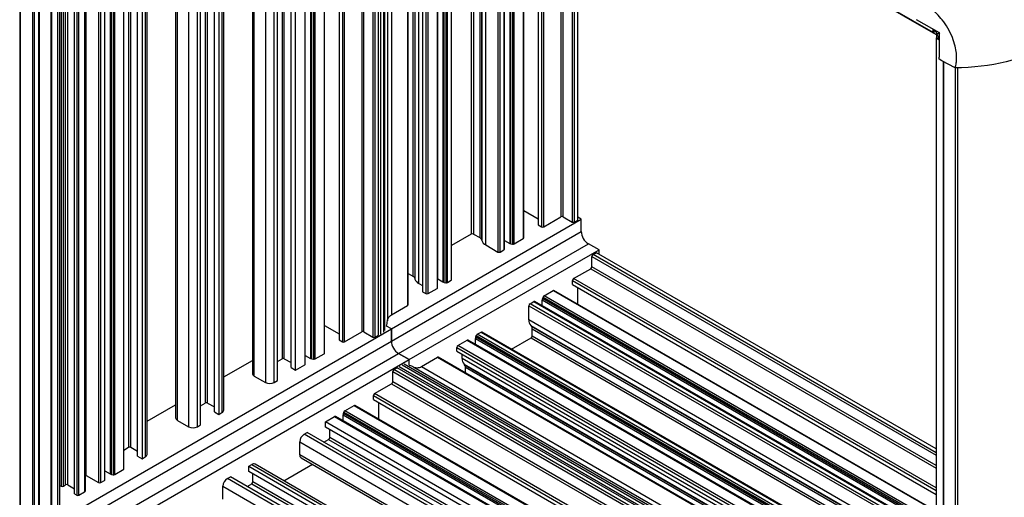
# Model space of a CAD drawing. Header units: millimetres. Extents: x 51 to 2184, y 51 to 1676.
# Tile 7 of 10: x 1664 to 1977, y 1204 to 1356. Entities that reach past the tile are written whole.
import ezdxf

# ---------------------------------------------------------------- set-up
doc = ezdxf.new("R2010")
doc.units = ezdxf.units.MM
doc.header["$LTSCALE"] = 8

msp = doc.modelspace()

# ---------------------------------------------------------------- linework, layer by layer
for p, q in [((1664.004, 1512.374), (1664.004, 1197.169)), ((1664.31, 1196.754), (1664.31, 1512.192)), ((1670.329, 1195.381), (1670.329, 1511.39)), ((1673.864, 1512.681), (1673.864, 1190.148)), ((1674.218, 1190.148), (1674.218, 1512.681)), ((1954.252, 1352.065), (1674.945, 1513.306)), ((1674.997, 1513.191), (1954.304, 1351.951)), ((1676.008, 1512.607), (1676.008, 1191.181)), ((1676.082, 1191.283), (1676.082, 1512.565)), ((1676.715, 1197.436), (1676.715, 1512.199)), ((1677.175, 1511.934), (1677.175, 1207.906)), ((1677.882, 1207.906), (1677.882, 1511.526)), ((1668.048, 1510.032), (1668.048, 1194.67)), ((1668.749, 1194.673), (1668.749, 1510.478)), ((1669.975, 1511.186), (1669.975, 1195.381)), ((1678.589, 1208.314), (1678.589, 1511.117)), ((1679.296, 1208.314), (1679.296, 1510.709)), ((1681.418, 1205.457), (1681.418, 1509.485)), ((1682.125, 1509.076), (1682.125, 1205.049)), ((1682.832, 1205.049), (1682.832, 1508.668)), ((1684.612, 1507.641), (1684.612, 1206.076)), ((1684.905, 1206.484), (1684.905, 1507.471)), ((1685.148, 1211.289), (1685.148, 1507.331)), ((1689.042, 1505.083), (1689.042, 1209.042)), ((1689.749, 1209.042), (1689.749, 1504.675)), ((1690.945, 1503.985), (1690.945, 1209.732)), ((1691.091, 1209.936), (1691.091, 1503.9)), ((1691.112, 1212.745), (1691.112, 1503.888)), ((1692.764, 1502.934), (1692.764, 1211.791)), ((1693.155, 1211.652), (1693.155, 1502.709)), ((1693.698, 1502.395), (1693.698, 1211.547)), ((1694.21, 1211.617), (1694.21, 1502.1)), ((1697.103, 1213.287), (1697.103, 1500.43)), ((1698.588, 1499.572), (1698.588, 1220.267)), ((1699.295, 1220.267), (1699.295, 1499.164)), ((1701.487, 1217.451), (1701.487, 1497.899)), ((1702.901, 1497.082), (1702.901, 1216.634)), ((1703.891, 1496.511), (1703.891, 1217.206)), ((1704.477, 1218.022), (1704.477, 1496.173)), ((1713.558, 1490.93), (1713.558, 1229.656)), ((1714.144, 1228.839), (1714.144, 1490.592)), ((1717.68, 1488.551), (1717.68, 1226.798)), ((1720.508, 1226.798), (1720.508, 1486.918)), ((1721.498, 1227.37), (1721.498, 1486.347)), ((1722.983, 1485.489), (1722.983, 1234.35)), ((1723.69, 1234.35), (1723.69, 1485.081)), ((1725.882, 1231.534), (1725.882, 1483.816)), ((1727.296, 1482.999), (1727.296, 1230.717)), ((1728.286, 1482.428), (1728.286, 1231.289)), ((1728.872, 1232.105), (1728.872, 1482.09)), ((1737.953, 1476.847), (1737.953, 1243.739)), ((1738.539, 1242.923), (1738.539, 1476.509)), ((1742.075, 1474.468), (1742.075, 1240.882)), ((1744.903, 1240.882), (1744.903, 1472.835)), ((1745.893, 1241.453), (1745.893, 1472.264)), ((1747.378, 1471.406), (1747.378, 1248.433)), ((1748.081, 1248.436), (1748.081, 1471.001)), ((1750.277, 1245.617), (1750.277, 1469.733)), ((1751.691, 1244.8), (1751.691, 1468.916)), ((1754.584, 1467.246), (1754.584, 1246.47)), ((1754.731, 1246.674), (1754.731, 1467.162)), ((1754.752, 1249.483), (1754.752, 1467.15)), ((1756.404, 1466.196), (1756.404, 1248.53)), ((1756.794, 1248.39), (1756.794, 1465.97)), ((1757.338, 1465.657), (1757.338, 1248.286)), ((1757.85, 1248.355), (1757.85, 1465.361)), ((1760.742, 1463.691), (1760.742, 1250.025)), ((1760.889, 1250.229), (1760.889, 1463.607)), ((1765.48, 1460.956), (1765.48, 1254.393)), ((1766.541, 1460.344), (1766.541, 1253.781)), ((1767.248, 1253.781), (1767.248, 1459.936)), ((1772.707, 1456.784), (1772.707, 1256.933)), ((1773.415, 1256.933), (1773.415, 1456.376)), ((1776.243, 1454.743), (1776.243, 1255.3)), ((1776.95, 1255.3), (1776.95, 1454.335)), ((1778.011, 1255.912), (1778.011, 1453.723)), ((1778.632, 1453.364), (1778.632, 1256.271)), ((1779.566, 1452.825), (1779.566, 1256.81)), ((1780.088, 1257.338), (1780.088, 1452.523)), ((1780.861, 1452.077), (1780.861, 1260.409)), ((1782.182, 1451.315), (1782.182, 1262.402)), ((1787.276, 1448.374), (1787.276, 1265.343)), ((1787.422, 1265.547), (1787.422, 1448.289)), ((1788.977, 1447.392), (1788.977, 1274.641)), ((1789.536, 1447.069), (1789.536, 1274.012)), ((1789.614, 1447.024), (1789.614, 1273.738)), ((1790.873, 1272.322), (1790.873, 1446.298)), ((1792.008, 1445.642), (1792.008, 1269.708)), ((1793.069, 1445.03), (1793.069, 1269.095)), ((1793.776, 1269.095), (1793.776, 1444.621)), ((1796.669, 1442.952), (1796.669, 1270.765)), ((1796.815, 1270.969), (1796.815, 1442.867)), ((1796.836, 1273.778), (1796.836, 1442.855)), ((1798.488, 1441.901), (1798.488, 1272.825)), ((1798.879, 1272.685), (1798.879, 1441.676)), ((1799.423, 1441.362), (1799.423, 1272.581)), ((1799.934, 1272.65), (1799.934, 1441.066)), ((1801.13, 1440.376), (1801.13, 1273.341)), ((1801.276, 1273.545), (1801.276, 1440.292)), ((1807.509, 1436.694), (1807.509, 1288.044)), ((1808.216, 1436.286), (1808.216, 1288.044)), ((1810.205, 1435.137), (1810.205, 1286.896)), ((1810.764, 1434.814), (1810.764, 1286.267)), ((1810.842, 1434.769), (1810.842, 1285.993)), ((1812.101, 1284.577), (1812.101, 1434.043)), ((1815.994, 1431.795), (1815.994, 1282.33)), ((1816.701, 1282.33), (1816.701, 1431.387)), ((1817.897, 1430.697), (1817.897, 1283.02)), ((1818.043, 1283.224), (1818.043, 1430.612)), ((1818.064, 1286.033), (1818.064, 1430.6)), ((1819.716, 1429.646), (1819.716, 1285.079)), ((1820.107, 1284.94), (1820.107, 1429.421)), ((1820.651, 1429.107), (1820.651, 1284.835)), ((1821.162, 1284.905), (1821.162, 1428.812)), ((1824.055, 1427.142), (1824.055, 1286.575)), ((1824.202, 1286.779), (1824.202, 1427.057)), ((1828.793, 1424.407), (1828.793, 1290.943)), ((1829.853, 1423.794), (1829.853, 1290.33)), ((1830.56, 1290.33), (1830.56, 1423.386)), ((1836.02, 1420.234), (1836.02, 1293.482)), ((1836.727, 1293.482), (1836.727, 1419.826)), ((1839.556, 1418.193), (1839.556, 1291.849)), ((1840.263, 1291.849), (1840.263, 1417.785)), ((1841.323, 1292.462), (1841.323, 1417.173)), ((1956.292, 1351.97), (1949.002, 1356.145)), ((1954.252, 1352.065), (1954.252, 1353.138)), ((1954.509, 1352.009), (1954.429, 1351.963)), ((1954.507, 1352.684), (1954.507, 1352.992)), ((1954.507, 1352.684), (1955.214, 1352.275)), ((1954.51, 1351.895), (1955.217, 1351.487)), ((1955.214, 1352.587), (1955.214, 1352.275)), ((1955.217, 1351.487), (1956.342, 1352.136)), ((1956.442, 1351.968), (1955.315, 1351.317)), ((1956.255, 1344.242), (1956.292, 1351.97)), ((1955.26, 1350.294), (1955.26, 1027.761)), ((1955.315, 1351.317), (1955.315, 1350.501)), ((1955.334, 1350.397), (1955.414, 1350.443)), ((1955.334, 1027.659), (1955.334, 1350.192)), ((1956.281, 1349.646), (1955.334, 1350.192)), ((1955.997, 1350.92), (1956.286, 1350.753)), ((1955.997, 1350.104), (1955.997, 1350.92)), ((1956.282, 1349.939), (1955.997, 1350.104)), ((1956.252, 1343.587), (1956.252, 1344.24)), ((1957.087, 1343.105), (1956.252, 1343.587)), ((1961.237, 1340.802), (1957.101, 1343.112)), ((1957.496, 1342.891), (1957.496, 1027.694)), ((1957.637, 1027.494), (1957.637, 1342.813)), ((1961.246, 1340.815), (1961.246, 1025.336)), ((1961.992, 1340.826), (1961.992, 1025.16)), ((1824.202, 1295.552), (1828.793, 1292.902)), ((1782.136, 1257.898), (1842.484, 1292.737)), ((1830.56, 1290.33), (1836.02, 1293.482)), ((1836.727, 1293.482), (1839.556, 1291.849)), ((1840.263, 1291.849), (1841.323, 1292.462)), ((1842.484, 1292.737), (1841.323, 1293.407)), ((1842.484, 1288.858), (1842.484, 1292.737)), ((1828.793, 1290.943), (1829.853, 1290.33)), ((1782.136, 1254.019), (1842.484, 1288.858)), ((1807.509, 1288.044), (1801.276, 1284.447)), ((1808.216, 1288.044), (1810.205, 1286.896)), ((1810.764, 1286.267), (1810.842, 1285.993)), ((1818.064, 1286.033), (1818.043, 1286.046)), ((1818.064, 1286.033), (1819.716, 1285.079)), ((1821.162, 1284.905), (1824.055, 1286.575)), ((1784.402, 1250.094), (1844.75, 1284.933)), ((1787.76, 1248.155), (1848.109, 1282.994)), ((1812.101, 1284.577), (1815.994, 1282.33)), ((1816.701, 1282.33), (1817.897, 1283.02)), ((1820.107, 1284.94), (1820.651, 1284.835)), ((1848.109, 1282.994), (1844.75, 1284.933)), ((1848.109, 1281.636), (1848.109, 1282.994)), ((1845.861, 1277.627), (1845.861, 1280.893)), ((1845.861, 1280.893), (1955.26, 1217.738)), ((1846.215, 1281.505), (1847.276, 1282.118)), ((1955.26, 1218.555), (1846.215, 1281.505)), ((1955.26, 1219.779), (1847.276, 1282.118)), ((1840.048, 1273.863), (1845.508, 1277.014)), ((1845.508, 1277.014), (1955.26, 1213.656)), ((1955.26, 1214.472), (1845.861, 1277.627)), ((1787.422, 1275.539), (1788.977, 1274.641)), ((1789.536, 1274.012), (1789.614, 1273.738)), ((1796.836, 1273.778), (1796.815, 1273.791)), ((1796.836, 1273.778), (1798.488, 1272.825)), ((1955.26, 1207.352), (1840.048, 1273.863)), ((1790.873, 1272.322), (1792.008, 1271.667)), ((1793.776, 1269.095), (1796.669, 1270.765)), ((1798.879, 1272.685), (1799.423, 1272.581)), ((1799.934, 1272.65), (1801.13, 1273.341)), ((1839.695, 1272.025), (1839.695, 1273.25)), ((1839.695, 1273.25), (1955.26, 1206.536)), ((1839.695, 1272.025), (1955.26, 1205.311)), ((1841.392, 1265.745), (1841.392, 1271.046)), ((1792.008, 1269.708), (1793.069, 1269.095)), ((1830.153, 1267.506), (1830.334, 1268.029)), ((1955.26, 1195.283), (1830.153, 1267.506)), ((1830.334, 1268.029), (1955.26, 1195.91)), ((1830.65, 1268.437), (1833.543, 1270.107)), ((1955.26, 1196.501), (1830.65, 1268.437)), ((1833.543, 1270.107), (1955.26, 1199.841)), ((1955.26, 1200.01), (1833.793, 1270.132)), ((1782.182, 1262.402), (1787.276, 1265.343)), ((1825.835, 1260.754), (1825.835, 1265.249)), ((1825.835, 1265.249), (1955.26, 1190.534)), ((1826.189, 1265.862), (1827.385, 1266.552)), ((1955.26, 1191.351), (1826.189, 1265.862)), ((1827.385, 1266.552), (1955.26, 1192.731)), ((1955.26, 1192.9), (1827.635, 1266.577)), ((1830.078, 1265.19), (1830.078, 1267.098)), ((1830.078, 1267.098), (1955.26, 1194.831)), ((1830.078, 1265.19), (1830.079, 1265.166)), ((1955.26, 1192.924), (1830.078, 1265.19)), ((1676.082, 1196.674), (1782.136, 1257.898)), ((1760.889, 1259.003), (1765.48, 1256.352)), ((1782.136, 1257.898), (1780.596, 1258.787)), ((1782.136, 1254.019), (1782.136, 1257.898)), ((1782.136, 1257.898), (1782.136, 1254.019)), ((1955.26, 1186.038), (1825.835, 1260.754)), ((1826.631, 1258.751), (1826.433, 1258.955)), ((1826.433, 1258.955), (1955.26, 1184.585)), ((1826.631, 1258.751), (1955.26, 1184.495)), ((1826.896, 1255.655), (1826.896, 1257.952)), ((1826.896, 1257.952), (1955.26, 1183.849)), ((1767.248, 1253.781), (1772.707, 1256.933)), ((1773.415, 1256.933), (1776.243, 1255.3)), ((1776.95, 1255.3), (1778.011, 1255.912)), ((1808.85, 1252.935), (1808.85, 1254.843)), ((1808.85, 1254.843), (1955.26, 1170.322)), ((1808.925, 1255.251), (1809.106, 1255.774)), ((1955.26, 1170.773), (1808.925, 1255.251)), ((1809.106, 1255.774), (1955.26, 1171.401)), ((1809.422, 1256.182), (1810.618, 1256.873)), ((1955.26, 1171.992), (1809.422, 1256.182)), ((1810.618, 1256.873), (1955.26, 1173.372)), ((1955.26, 1173.541), (1810.868, 1256.897)), ((1820.312, 1251.446), (1826.543, 1255.043)), ((1826.543, 1255.043), (1955.26, 1180.735)), ((1826.896, 1255.655), (1955.26, 1181.552)), ((1676.082, 1192.796), (1782.136, 1254.019)), ((1765.48, 1254.393), (1766.541, 1253.781)), ((1802.91, 1250.79), (1802.91, 1252.015)), ((1802.91, 1252.015), (1955.26, 1164.065)), ((1803.264, 1252.627), (1806.157, 1254.297)), ((1955.26, 1164.882), (1803.264, 1252.627)), ((1806.157, 1254.297), (1955.26, 1168.222)), ((1955.26, 1168.391), (1806.407, 1254.322)), ((1808.85, 1252.935), (1808.851, 1252.911)), ((1955.26, 1168.414), (1808.85, 1252.935)), ((1678.348, 1188.871), (1784.402, 1250.094)), ((1754.752, 1249.483), (1754.731, 1249.496)), ((1754.752, 1249.483), (1756.404, 1248.53)), ((1757.85, 1248.355), (1760.742, 1250.025)), ((1787.76, 1248.155), (1784.402, 1250.094)), ((1784.402, 1250.094), (1787.76, 1248.155)), ((1791.669, 1245.934), (1796.764, 1248.875)), ((1796.764, 1248.875), (1955.26, 1157.377)), ((1955.26, 1157.546), (1797.014, 1248.9)), ((1802.91, 1250.79), (1955.26, 1162.84)), ((1804.607, 1248.499), (1804.607, 1249.811)), ((1955.26, 1161.529), (1804.607, 1248.499)), ((1681.707, 1186.932), (1787.76, 1248.155)), ((1728.872, 1242.648), (1737.953, 1247.891)), ((1745.893, 1247.576), (1747.378, 1248.433)), ((1748.081, 1248.436), (1750.277, 1247.168)), ((1750.277, 1245.617), (1751.691, 1244.8)), ((1751.691, 1244.8), (1754.584, 1246.47)), ((1756.794, 1248.39), (1757.338, 1248.286)), ((1782.917, 1244.964), (1783.978, 1245.577)), ((1955.26, 1146.697), (1783.978, 1245.577)), ((1784.585, 1245.927), (1955.26, 1147.398)), ((1785.518, 1246.466), (1955.26, 1148.476)), ((1955.26, 1149.079), (1786.236, 1246.654)), ((1787.76, 1246.365), (1787.76, 1248.155)), ((1789.283, 1245.787), (1955.26, 1149.97)), ((1791.669, 1245.934), (1955.26, 1151.495)), ((1805.403, 1246.496), (1805.204, 1246.701)), ((1805.204, 1246.701), (1955.26, 1160.075)), ((1805.403, 1246.496), (1955.26, 1159.985)), ((1805.668, 1243.904), (1805.668, 1245.697)), ((1805.668, 1245.697), (1955.26, 1159.339)), ((1738.539, 1242.923), (1742.075, 1240.882)), ((1782.564, 1241.086), (1782.564, 1244.352)), ((1782.564, 1244.352), (1955.26, 1144.656)), ((1955.26, 1145.473), (1782.917, 1244.964)), ((1744.903, 1240.882), (1745.893, 1241.453)), ((1776.75, 1237.322), (1782.21, 1240.473)), ((1782.21, 1240.473), (1955.26, 1140.574)), ((1955.26, 1141.39), (1782.564, 1241.086)), ((1776.397, 1235.484), (1776.397, 1236.709)), ((1776.397, 1236.709), (1955.26, 1133.454)), ((1955.26, 1134.27), (1776.75, 1237.322)), ((1704.477, 1228.565), (1713.558, 1233.808)), ((1721.498, 1233.493), (1722.983, 1234.35)), ((1723.69, 1234.35), (1725.882, 1233.085)), ((1767.352, 1231.896), (1770.245, 1233.566)), ((1770.245, 1233.566), (1955.26, 1126.759)), ((1955.26, 1126.928), (1770.495, 1233.591)), ((1776.397, 1235.484), (1955.26, 1132.229)), ((1778.094, 1229.204), (1778.094, 1234.505)), ((1725.882, 1231.534), (1727.296, 1230.717)), ((1727.296, 1230.717), (1728.286, 1231.289)), ((1761.194, 1228.341), (1764.087, 1230.011)), ((1764.087, 1230.011), (1955.26, 1119.649)), ((1955.26, 1119.818), (1764.337, 1230.036)), ((1766.78, 1228.649), (1766.78, 1230.557)), ((1766.78, 1230.557), (1955.26, 1121.749)), ((1766.855, 1230.965), (1767.036, 1231.488)), ((1955.26, 1122.201), (1766.855, 1230.965)), ((1767.036, 1231.488), (1955.26, 1122.828)), ((1955.26, 1123.419), (1767.352, 1231.896)), ((1714.144, 1228.839), (1717.68, 1226.798)), ((1720.508, 1226.798), (1721.498, 1227.37)), ((1955.26, 1116.309), (1761.194, 1228.341)), ((1761.194, 1226.708), (1761.194, 1228.341)), ((1955.26, 1114.676), (1761.194, 1226.708)), ((1766.78, 1228.649), (1766.781, 1228.625)), ((1955.26, 1119.842), (1766.78, 1228.649)), ((1754.406, 1224.422), (1755.396, 1224.994)), ((1955.26, 1108.472), (1754.406, 1224.422)), ((1955.26, 1109.615), (1755.396, 1224.994)), ((1762.538, 1223.396), (1762.538, 1225.932)), ((1752.992, 1217.89), (1752.992, 1221.973)), ((1752.992, 1221.973), (1955.26, 1105.206)), ((1760.7, 1221.932), (1762.184, 1222.789)), ((1762.184, 1222.789), (1955.26, 1111.328)), ((1955.26, 1112.14), (1762.538, 1223.396)), ((1697.103, 1219.41), (1698.588, 1220.267)), ((1699.295, 1220.267), (1701.487, 1219.002)), ((1701.487, 1217.451), (1702.901, 1216.634)), ((1702.901, 1216.634), (1703.891, 1217.206)), ((1955.26, 1101.123), (1752.992, 1217.89)), ((1736.799, 1214.258), (1737.789, 1214.83)), ((1736.799, 1214.258), (1955.26, 1088.143)), ((1736.799, 1212.625), (1736.799, 1214.258)), ((1737.789, 1214.83), (1955.26, 1089.286)), ((1955.26, 1089.962), (1738.789, 1214.929)), ((1747.922, 1209.656), (1757.003, 1214.898)), ((1753.406, 1216.974), (1955.26, 1100.446)), ((1685.148, 1211.289), (1689.042, 1209.042)), ((1691.112, 1212.745), (1691.091, 1212.758)), ((1691.112, 1212.745), (1692.764, 1211.791)), ((1693.155, 1211.652), (1693.698, 1211.547)), ((1694.21, 1211.617), (1697.103, 1213.287)), ((1955.26, 1086.51), (1736.799, 1212.625)), ((1738.143, 1209.318), (1738.143, 1211.849)), ((1676.715, 1208.171), (1677.175, 1207.906)), ((1677.882, 1207.906), (1678.589, 1208.314)), ((1679.296, 1208.314), (1681.418, 1207.09)), ((1689.749, 1209.042), (1690.945, 1209.732)), ((1728.597, 1203.807), (1728.597, 1207.89)), ((1728.597, 1207.89), (1955.26, 1077.04)), ((1730.011, 1210.339), (1731.001, 1210.911)), ((1955.26, 1080.305), (1730.011, 1210.339)), ((1955.26, 1081.449), (1731.001, 1210.911)), ((1736.305, 1207.849), (1737.789, 1208.706)), ((1737.789, 1208.706), (1955.26, 1083.162)), ((1955.26, 1083.978), (1738.143, 1209.318)), ((1681.418, 1205.457), (1682.125, 1205.049)), ((1682.832, 1205.049), (1684.612, 1206.076))]:
    msp.add_line(p, q)
at = {"flags": 128}
msp.add_lwpolyline([(1685.148, 1211.289), (1684.911, 1211.438), (1684.905, 1211.442)], dxfattribs=at)
for centre, radius, start, end in [((1954.36, 1352.047), 0.109, 170.78596, 309.20329), ((1955.372, 1350.294), 0.109, 110.78342, 249.21658), ((1836.374, 1292.8), 0.769, 62.60967, 117.39033), ((1830.207, 1291.013), 0.769, 242.60967, 297.39033), ((1839.909, 1292.532), 0.769, 242.60967, 297.39033), ((1807.862, 1287.362), 0.769, 62.60967, 117.39033), ((1809.699, 1285.883), 1.133, 19.8178, 63.44773), ((1823.951, 1286.804), 0.251, 294.37466, 354.3052), ((1847.2, 1288.964), 4.717, 181.28799, 238.71201), ((1813.24, 1286.857), 2.549, 199.8178, 243.44773), ((1817.794, 1283.248), 0.25, 294.2353, 354.44456), ((1820.331, 1286.184), 1.264, 240.91863, 259.81025), ((1820.808, 1285.593), 0.774, 258.27358, 297.24725), ((1816.348, 1283.012), 0.769, 242.60967, 297.39033), ((1846.629, 1280.858), 0.768, 122.60548, 177.39452), ((1845.094, 1277.662), 0.768, 302.60548, 357.39452), ((1788.47, 1273.628), 1.133, 19.8178, 63.44773), ((1792.012, 1274.602), 2.549, 199.8178, 243.44773), ((1801.026, 1273.57), 0.251, 294.37466, 354.3052), ((1840.462, 1273.215), 0.768, 122.60548, 177.39452), ((1796.566, 1270.993), 0.25, 294.2353, 354.44456), ((1799.103, 1273.93), 1.264, 240.91863, 259.81025), ((1799.58, 1273.338), 0.774, 258.27358, 297.24725), ((1793.423, 1269.778), 0.769, 242.60967, 297.39033), ((1831.342, 1267.077), 1.264, 160.19147, 179.08432), ((1831.069, 1267.786), 0.774, 122.74796, 161.72853), ((1833.689, 1269.903), 0.251, 65.69288, 125.61758), ((1787.172, 1265.572), 0.251, 294.37466, 354.3052), ((1826.603, 1265.215), 0.768, 122.60548, 177.39452), ((1827.531, 1266.349), 0.25, 65.55365, 125.75681), ((1828.38, 1260.6), 2.549, 176.55634, 220.18137), ((1825.765, 1258.02), 1.133, 356.55634, 40.18137), ((1773.061, 1256.25), 0.769, 62.60967, 117.39033), ((1776.596, 1255.982), 0.769, 242.60967, 297.39033), ((1810.114, 1254.823), 1.264, 160.19147, 179.08432), ((1809.841, 1255.532), 0.774, 122.74796, 161.72853), ((1810.764, 1256.668), 0.251, 65.69288, 125.61758), ((1826.128, 1255.69), 0.768, 302.60548, 357.39452), ((1766.894, 1254.463), 0.769, 242.60967, 297.39033), ((1786.851, 1254.125), 4.717, 181.28799, 238.71201), ((1803.678, 1251.98), 0.768, 122.60548, 177.39452), ((1806.303, 1254.094), 0.25, 65.55365, 125.75681), ((1747.732, 1247.75), 0.77, 63.01872, 117.35923), ((1757.018, 1249.635), 1.264, 240.91863, 259.81025), ((1760.639, 1250.254), 0.251, 294.37466, 354.3052), ((1796.91, 1248.671), 0.251, 65.69288, 125.61758), ((1807.152, 1248.346), 2.549, 176.55634, 220.18137), ((1754.481, 1246.699), 0.25, 294.2353, 354.44456), ((1757.495, 1249.043), 0.774, 258.27358, 297.24725), ((1804.537, 1245.765), 1.133, 356.55634, 40.18137), ((1738.954, 1243.839), 1.006, 185.6948, 245.62534), ((1783.331, 1244.317), 0.768, 122.60548, 177.39452), ((1743.489, 1243.611), 3.074, 242.60967, 297.39033), ((1781.796, 1241.121), 0.768, 302.60548, 357.39452), ((1777.165, 1236.674), 0.768, 122.60548, 177.39452), ((1723.337, 1233.668), 0.769, 62.60967, 117.39033), ((1770.392, 1233.362), 0.251, 65.69288, 125.61758), ((1727.871, 1232.205), 1.006, 294.37466, 354.3052), ((1764.233, 1229.808), 0.25, 65.55365, 125.75681), ((1768.045, 1230.536), 1.264, 160.19147, 179.08432), ((1767.771, 1231.245), 0.774, 122.74796, 161.72853), ((1714.559, 1229.756), 1.006, 185.6948, 245.62534), ((1719.094, 1229.528), 3.074, 242.60967, 297.39033), ((1756.062, 1221.833), 3.074, 122.60548, 177.39452), ((1698.941, 1219.585), 0.769, 62.60967, 117.39033), ((1761.769, 1223.437), 0.77, 302.63656, 356.98543), ((1703.476, 1218.122), 1.006, 294.37466, 354.3052), ((1753.943, 1217.769), 0.959, 172.74417, 235.94365), ((1738.375, 1214.012), 1.006, 65.69288, 125.61758), ((1693.379, 1212.896), 1.264, 240.91863, 259.81025), ((1693.856, 1212.305), 0.774, 258.27358, 297.24725), ((1677.529, 1208.588), 0.769, 242.60967, 297.39033), ((1678.943, 1207.632), 0.769, 62.60967, 117.39033), ((1689.395, 1209.724), 0.769, 242.60967, 297.39033), ((1690.842, 1209.96), 0.25, 294.2353, 354.44456), ((1731.667, 1207.75), 3.074, 122.60548, 177.39452), ((1737.375, 1209.353), 0.768, 302.60548, 357.39452), ((1682.478, 1205.731), 0.769, 242.60967, 297.39033), ((1684.413, 1206.528), 0.494, 293.75853, 354.92133)]:
    msp.add_arc(centre, radius, start, end)
for points, knots in [([(1991.412, 1347.979), (1991.461, 1348.369), (1991.538, 1349.162), (1991.591, 1350.385), (1991.581, 1351.639), (1991.509, 1352.921), (1991.375, 1354.227), (1991.118, 1355.997), (1990.648, 1358.25), (1989.852, 1361.002), (1988.837, 1363.76), (1987.596, 1366.522), (1986.151, 1369.234), (1984.525, 1371.841), (1982.754, 1374.297), (1980.873, 1376.554), (1978.888, 1378.62), (1976.828, 1380.46), (1975.061, 1381.795), (1973.628, 1382.733), (1972.548, 1383.368), (1971.462, 1383.934), (1970.738, 1384.263), (1970.375, 1384.416)], [0, 0, 0, 0, 0.03125, 0.0625, 0.09375, 0.125, 0.15625, 0.1875, 0.25, 0.3125, 0.375, 0.4375, 0.5, 0.5625, 0.625, 0.6875, 0.75, 0.8125, 0.875, 0.90625, 0.9375, 0.96875, 1, 1, 1, 1]), ([(1961.237, 1340.803), (1961.263, 1340.881), (1961.349, 1341.131), (1961.51, 1341.66), (1961.681, 1342.547), (1961.791, 1343.838), (1961.717, 1345.598), (1961.32, 1347.856), (1960.439, 1350.588), (1959.041, 1353.446), (1957.299, 1356.012), (1955.527, 1358.009), (1953.876, 1359.453), (1952.433, 1360.434), (1951.244, 1361.052), (1950.318, 1361.421), (1949.657, 1361.596), (1949.244, 1361.686), (1949.048, 1361.724), (1948.991, 1361.736)], [0, 0, 0, 0, 0.0119281, 0.0383052, 0.0791443, 0.1344288, 0.2041418, 0.2882863, 0.3868758, 0.4999039, 0.6026003, 0.6937516, 0.7730914, 0.8403919, 0.8958005, 0.9394706, 0.9713695, 0.9915571, 1, 1, 1, 1]), ([(1954.507, 1352.684), (1954.507, 1352.552), (1954.507, 1352.288), (1954.509, 1352.026), (1954.51, 1351.895)], [0, 0, 0, 0, 0.4999847, 1, 1, 1, 1]), ([(1955.214, 1352.275), (1955.214, 1352.144), (1955.215, 1351.88), (1955.216, 1351.618), (1955.217, 1351.487)], [0, 0, 0, 0, 0.4999847, 1, 1, 1, 1]), ([(1955.315, 1351.317), (1955.428, 1351.251), (1955.655, 1351.118), (1955.883, 1350.986), (1955.997, 1350.92)], [0, 0, 0, 0, 0.5000153, 1, 1, 1, 1]), ([(1955.315, 1350.501), (1955.428, 1350.434), (1955.655, 1350.301), (1955.883, 1350.17), (1955.997, 1350.104)], [0, 0, 0, 0, 0.5000153, 1, 1, 1, 1]), ([(1991.413, 1347.98), (1991.412, 1347.98), (1991.412, 1347.98), (1991.412, 1347.979), (1983.261, 1343.494), (1972.495, 1340.934), (1961.237, 1340.803)], [-0.00005445, -0.00005445, -0.00005445, -0.00005445, 0, 0, 0, 0.99874494, 0.99874494, 0.99874494, 0.99874494]), ([(1780.861, 1260.409), (1780.887, 1260.778), (1780.993, 1261.136), (1781.419, 1261.823), (1781.735, 1262.141), (1782.182, 1262.402)], [0, 0, 0, 0, 0.5, 0.5, 0.99428043, 0.99428043, 0.99428043, 0.99428043]), ([(1789.283, 1245.787), (1789.615, 1245.625), (1789.979, 1245.538), (1790.787, 1245.563), (1791.22, 1245.678), (1791.669, 1245.934)], [0, 0, 0, 0, 0.5, 0.5, 0.99428043, 0.99428043, 0.99428043, 0.99428043])]:
    msp.add_open_spline(points, degree=3, knots=knots)
for points in [[(1780.596, 1258.787), (1780.735, 1259.325), (1780.822, 1259.867), (1780.861, 1260.409)], [(1787.76, 1246.365), (1788.291, 1246.217), (1788.799, 1246.022), (1789.283, 1245.787)]]:
    msp.add_open_spline(points, degree=3)

doc.saveas('drawing.dxf')
